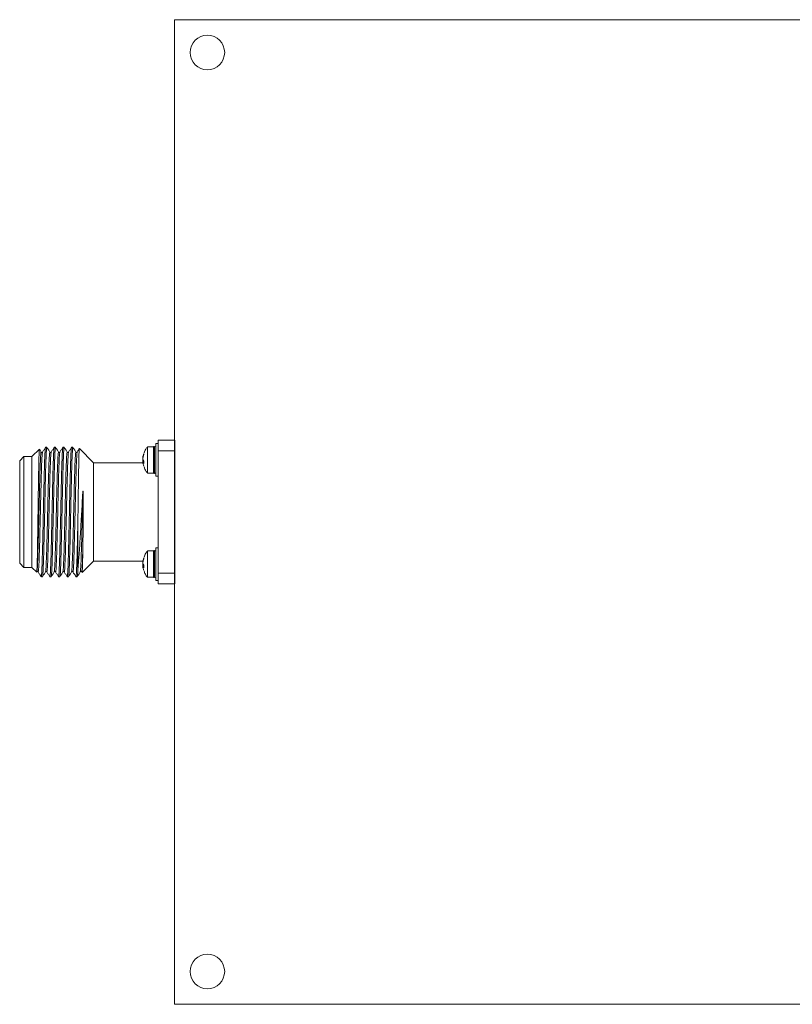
# Model space of a CAD drawing. Header units: millimetres. Extents: x 12 to 566, y 52 to 356.
# Tile 8 of 9: x 378 to 472, y 131 to 251. Entities that reach past the tile are written whole.
import ezdxf

# ---------------------------------------------------------------- set-up
doc = ezdxf.new("R2010")
doc.units = ezdxf.units.MM

msp = doc.modelspace()

# ---------------------------------------------------------------- linework, layer by layer
at = {"color": 7, "linetype": 'Continuous', "lineweight": 15}
for p, q in [((396.429, 251.035), (396.429, 131.035)), ((556.429, 251.035), (396.429, 251.035)), ((394.129, 199.385), (394.429, 199.385)), ((394.129, 199.234), (394.129, 199.385)), ((394.129, 195.385), (394.129, 199.234)), ((394.429, 199.785), (396.429, 199.785)), ((394.429, 198.498), (394.429, 199.785)), ((379.029, 197.785), (379.932, 198.689)), ((380.683, 198.935), (380.841, 198.935)), ((381.741, 198.935), (381.9, 198.935)), ((382.8, 198.935), (382.958, 198.935)), ((383.858, 198.935), (384.016, 198.935)), ((384.808, 198.756), (386.529, 197.035)), ((392.658, 198.037), (392.658, 198.167)), ((393.108, 198.985), (393.829, 198.985)), ((393.108, 198.864), (393.108, 198.985)), ((393.108, 198.864), (393.108, 195.785)), ((393.829, 198.864), (393.829, 198.985)), ((393.829, 198.864), (393.829, 195.785)), ((393.941, 199.035), (393.979, 199.035)), ((394.414, 198.178), (394.417, 198.183)), ((394.426, 198.186), (394.429, 198.181)), ((396.429, 198.498), (394.429, 198.498)), ((394.429, 198.498), (394.429, 183.573)), ((396.427, 198.183), (396.428, 198.183)), ((377.529, 197.285), (378.029, 197.785)), ((377.529, 184.785), (377.529, 197.285)), ((378.029, 197.785), (379.029, 197.785)), ((378.029, 184.285), (378.029, 197.785)), ((379.029, 184.285), (379.029, 197.785)), ((386.529, 197.035), (392.556, 197.035)), ((386.529, 185.035), (386.529, 197.035)), ((392.563, 197.072), (392.654, 197.072)), ((392.658, 197.247), (392.579, 197.363)), ((392.579, 197.049), (392.658, 196.932)), ((393.829, 195.785), (393.108, 195.785)), ((393.979, 195.735), (393.941, 195.735)), ((394.429, 195.385), (394.129, 195.385)), ((384.629, 184.083), (384.629, 189.964)), ((393.108, 186.285), (393.829, 186.285)), ((393.108, 186.164), (393.108, 186.285)), ((393.108, 186.164), (393.108, 183.085)), ((393.829, 186.164), (393.829, 186.285)), ((393.829, 186.164), (393.829, 183.085)), ((393.941, 186.335), (393.979, 186.335)), ((394.129, 186.685), (394.429, 186.685)), ((394.129, 186.534), (394.129, 186.685)), ((394.129, 182.685), (394.129, 186.534)), ((386.529, 185.035), (385.138, 183.644)), ((392.556, 185.035), (386.529, 185.035)), ((392.658, 185.337), (392.658, 185.467)), ((394.426, 185.486), (394.429, 185.481)), ((396.427, 185.483), (396.428, 185.483)), ((378.029, 184.285), (377.529, 184.785)), ((379.029, 184.285), (378.029, 184.285)), ((379.603, 183.712), (379.029, 184.285)), ((392.563, 184.372), (392.654, 184.372)), ((392.658, 184.547), (392.579, 184.663)), ((392.579, 184.349), (392.658, 184.232)), ((394.132, 183.895), (394.129, 183.891)), ((380.179, 183.222), (380.179, 183.135)), ((380.312, 183.135), (380.179, 183.135)), ((381.371, 183.135), (381.212, 183.135)), ((382.429, 183.135), (382.271, 183.135)), ((383.487, 183.135), (383.329, 183.135)), ((384.546, 183.135), (384.387, 183.135)), ((393.829, 183.085), (393.108, 183.085)), ((393.979, 183.035), (393.941, 183.035)), ((394.429, 182.685), (394.129, 182.685)), ((394.429, 182.285), (394.429, 183.573)), ((394.429, 183.573), (396.429, 183.573)), ((396.429, 182.285), (394.429, 182.285)), ((396.429, 131.035), (556.429, 131.035))]:
    msp.add_line(p, q, dxfattribs=at)
msp.add_line((396.429, 199.785), (396.429, 182.285))
at = {"color": 8, "linetype": 'Continuous', "lineweight": 15}
for p, q in [((393.941, 195.735), (393.941, 199.035)), ((393.979, 199.035), (393.979, 198.91)), ((393.979, 198.91), (393.979, 195.735)), ((392.611, 197.885), (392.579, 197.885)), ((392.579, 197.049), (392.654, 197.049)), ((393.941, 183.035), (393.941, 186.335)), ((393.979, 186.335), (393.979, 186.21)), ((393.979, 186.21), (393.979, 183.035)), ((392.611, 185.185), (392.579, 185.185)), ((392.579, 184.349), (392.654, 184.349))]:
    msp.add_line(p, q, dxfattribs=at)
at = {"color": 7, "linetype": 'Continuous', "lineweight": 15}
for centre in [(400.429, 247.035), (400.429, 135.035)]:
    msp.add_circle(centre, 2.1, dxfattribs=at)
for centre, radius, start, end in [((394.7, 197.444), 2.166, 160.50424, 168.25975), ((394.7, 197.314), 2.166, 160.50283, 168.25959), ((393.941, 198.885), 0.15, 90, 138.18969), ((393.979, 198.885), 0.15, 0, 90), ((394.699, 197.327), 2.165, 191.73885, 199.49873), ((393.941, 195.885), 0.15, 221.81031, 270), ((393.979, 195.885), 0.15, 270, 0), ((393.941, 186.185), 0.15, 90, 138.18969), ((393.979, 186.185), 0.15, 0, 90), ((394.7, 184.744), 2.166, 160.50283, 168.25959), ((394.7, 184.614), 2.166, 160.50283, 168.25959), ((394.7, 184.627), 2.166, 191.74041, 199.49717), ((393.941, 183.185), 0.15, 221.81031, 270), ((393.979, 183.185), 0.15, 270, 0)]:
    msp.add_arc(centre, radius, start, end, dxfattribs=at)
for points, knots in [([(379.936, 198.673), (379.935, 198.68), (379.927, 198.717), (379.913, 198.577), (379.895, 198.213), (379.877, 197.648), (379.86, 196.893), (379.842, 195.981), (379.824, 194.923), (379.806, 193.768), (379.789, 192.529), (379.765, 190.843), (379.735, 188.718), (379.7, 186.462), (379.664, 184.759), (379.632, 183.829), (379.611, 183.746), (379.603, 183.712)], [0, 0, 0, 0, 0.0120564, 0.0722273, 0.1255501, 0.1804217, 0.2336866, 0.2885094, 0.3415252, 0.396092, 0.4488612, 0.5031748, 0.6093641, 0.7150564, 0.8202335, 0.9249146, 1, 1, 1, 1]), ([(379.943, 198.677), (379.952, 198.662), (380.022, 198.545), (380.093, 198.429), (380.154, 198.328)], [0, 0, 0, 0, 0.1321073, 1, 1, 1, 1]), ([(380.153, 198.329), (380.18, 198.307), (380.233, 198.264), (380.286, 198.307), (380.312, 198.328)], [0, 0, 0, 0, 0.4997715, 1, 1, 1, 1]), ([(380.678, 198.912), (380.669, 198.891), (380.652, 198.845), (380.624, 198.49), (380.596, 197.937), (380.567, 197.175), (380.539, 196.248), (380.511, 195.164), (380.482, 193.972), (380.454, 192.686), (380.425, 191.365), (380.397, 190.023), (380.369, 188.721), (380.34, 187.473), (380.312, 186.338), (380.283, 185.326), (380.255, 184.484), (380.226, 183.824), (380.201, 183.411), (380.185, 183.276), (380.179, 183.222)], [0, 0, 0, 0, 0.0502362, 0.1064041, 0.164201, 0.2203691, 0.2781656, 0.3343338, 0.3921308, 0.4482989, 0.5060953, 0.5622634, 0.6200603, 0.6762288, 0.7340257, 0.790194, 0.8479908, 0.9041587, 0.9619558, 1, 1, 1, 1]), ([(380.847, 198.9), (380.845, 198.913), (380.833, 198.996), (380.812, 198.833), (380.783, 198.5), (380.754, 197.935), (380.726, 197.176), (380.698, 196.248), (380.669, 195.164), (380.641, 193.972), (380.612, 192.686), (380.584, 191.365), (380.555, 190.023), (380.527, 188.721), (380.498, 187.473), (380.47, 186.338), (380.442, 185.326), (380.413, 184.484), (380.385, 183.825), (380.351, 183.27), (380.327, 183.186), (380.312, 183.135)], [0, 0, 0, 0, 0.0109989, 0.0679932, 0.120357, 0.1742395, 0.2266035, 0.2804864, 0.3328502, 0.3867322, 0.4390965, 0.492979, 0.545343, 0.5992255, 0.6515895, 0.7054723, 0.757836, 0.8117189, 0.8640826, 0.9179654, 1, 1, 1, 1]), ([(380.313, 198.329), (380.374, 198.43), (380.496, 198.632), (380.619, 198.834), (380.68, 198.935)], [0, 0, 0, 0, 0.4999849, 1, 1, 1, 1]), ([(380.845, 198.934), (380.906, 198.833), (381.029, 198.631), (381.151, 198.429), (381.212, 198.329)], [0, 0, 0, 0, 0.5000087, 1, 1, 1, 1]), ([(381.736, 198.912), (381.728, 198.89), (381.71, 198.844), (381.683, 198.49), (381.654, 197.937), (381.626, 197.175), (381.598, 196.248), (381.569, 195.164), (381.541, 193.973), (381.512, 192.686), (381.484, 191.365), (381.455, 190.023), (381.427, 188.721), (381.398, 187.473), (381.37, 186.338), (381.342, 185.326), (381.313, 184.485), (381.285, 183.819), (381.251, 183.3), (381.225, 183.072), (381.209, 183.15), (381.207, 183.159)], [0, 0, 0, 0, 0.0470137, 0.0999719, 0.1544655, 0.2074234, 0.2619172, 0.3148753, 0.3693692, 0.4223271, 0.4768212, 0.5297792, 0.5842734, 0.6372316, 0.6917253, 0.7446832, 0.7991769, 0.8521354, 0.9066291, 0.9896012, 1, 1, 1, 1]), ([(381.212, 198.328), (381.239, 198.307), (381.292, 198.264), (381.344, 198.307), (381.371, 198.329)], [0, 0, 0, 0, 0.50020018, 1, 1, 1, 1]), ([(381.905, 198.902), (381.903, 198.914), (381.891, 198.996), (381.87, 198.832), (381.841, 198.5), (381.813, 197.935), (381.784, 197.176), (381.756, 196.248), (381.727, 195.164), (381.699, 193.972), (381.67, 192.686), (381.642, 191.365), (381.614, 190.023), (381.585, 188.721), (381.557, 187.473), (381.528, 186.338), (381.5, 185.326), (381.472, 184.483), (381.443, 183.825), (381.41, 183.27), (381.385, 183.186), (381.371, 183.135)], [0, 0, 0, 0, 0.01032239, 0.06735637, 0.11975611, 0.17367523, 0.2260751, 0.27999496, 0.33239459, 0.38631383, 0.43871378, 0.49263324, 0.5450331, 0.59895269, 0.65135256, 0.70527203, 0.75767161, 0.81159143, 0.86399133, 0.917911, 1, 1, 1, 1]), ([(381.371, 198.329), (381.432, 198.43), (381.554, 198.632), (381.677, 198.834), (381.738, 198.935)], [0, 0, 0, 0, 0.49999623, 1, 1, 1, 1]), ([(381.903, 198.935), (381.964, 198.834), (382.087, 198.632), (382.209, 198.43), (382.27, 198.329)], [0, 0, 0, 0, 0.5000128, 1, 1, 1, 1]), ([(382.794, 198.91), (382.786, 198.889), (382.768, 198.843), (382.741, 198.49), (382.713, 197.937), (382.684, 197.175), (382.656, 196.248), (382.627, 195.164), (382.599, 193.972), (382.57, 192.686), (382.542, 191.365), (382.514, 190.023), (382.485, 188.721), (382.457, 187.473), (382.428, 186.338), (382.4, 185.326), (382.372, 184.485), (382.343, 183.819), (382.31, 183.299), (382.283, 183.072), (382.267, 183.151), (382.265, 183.16)], [0, 0, 0, 0, 0.0463411, 0.0993051, 0.1538055, 0.2067698, 0.2612696, 0.314234, 0.3687342, 0.421698, 0.4761983, 0.5291626, 0.5836628, 0.6366274, 0.6911276, 0.7440921, 0.7985922, 0.8515563, 0.9060567, 0.9890324, 1, 1, 1, 1]), ([(382.27, 198.329), (382.297, 198.307), (382.349, 198.264), (382.402, 198.307), (382.429, 198.328)], [0, 0, 0, 0, 0.4996512, 1, 1, 1, 1]), ([(382.963, 198.903), (382.962, 198.915), (382.95, 198.996), (382.928, 198.832), (382.899, 198.5), (382.871, 197.935), (382.842, 197.176), (382.814, 196.248), (382.786, 195.164), (382.757, 193.972), (382.729, 192.686), (382.701, 191.365), (382.672, 190.023), (382.644, 188.721), (382.615, 187.473), (382.587, 186.338), (382.558, 185.326), (382.53, 184.483), (382.501, 183.825), (382.468, 183.27), (382.444, 183.186), (382.429, 183.135)], [0, 0, 0, 0, 0.0100432, 0.0670932, 0.1195077, 0.173442, 0.2258567, 0.2797917, 0.3322061, 0.3861409, 0.4385554, 0.4924907, 0.5449053, 0.5988395, 0.6512542, 0.7051888, 0.757604, 0.8115382, 0.8639532, 0.9178879, 1, 1, 1, 1]), ([(382.429, 198.328), (382.49, 198.429), (382.612, 198.631), (382.735, 198.833), (382.796, 198.934)], [0, 0, 0, 0, 0.50000059, 1, 1, 1, 1]), ([(382.961, 198.935), (383.022, 198.834), (383.145, 198.632), (383.267, 198.43), (383.328, 198.329)], [0, 0, 0, 0, 0.50001, 1, 1, 1, 1]), ([(383.852, 198.91), (383.844, 198.888), (383.826, 198.842), (383.799, 198.49), (383.771, 197.937), (383.742, 197.175), (383.714, 196.248), (383.686, 195.164), (383.657, 193.972), (383.629, 192.686), (383.601, 191.365), (383.572, 190.023), (383.544, 188.721), (383.515, 187.473), (383.487, 186.338), (383.458, 185.326), (383.43, 184.485), (383.401, 183.819), (383.368, 183.299), (383.342, 183.072), (383.325, 183.152), (383.323, 183.161)], [0, 0, 0, 0, 0.0460638, 0.0990124, 0.1534963, 0.2064453, 0.2609295, 0.313878, 0.3683629, 0.4213117, 0.4757959, 0.5287446, 0.5832289, 0.6361772, 0.6906615, 0.7436104, 0.7980946, 0.8510434, 0.9055276, 0.9884759, 1, 1, 1, 1]), ([(383.329, 198.328), (383.355, 198.307), (383.408, 198.264), (383.461, 198.307), (383.488, 198.329)], [0, 0, 0, 0, 0.50020989, 1, 1, 1, 1]), ([(384.022, 198.902), (384.02, 198.915), (384.008, 198.996), (383.987, 198.832), (383.958, 198.5), (383.929, 197.935), (383.901, 197.176), (383.872, 196.248), (383.844, 195.164), (383.816, 193.972), (383.787, 192.686), (383.759, 191.365), (383.73, 190.023), (383.702, 188.721), (383.673, 187.473), (383.645, 186.338), (383.617, 185.326), (383.588, 184.483), (383.56, 183.825), (383.526, 183.27), (383.502, 183.186), (383.487, 183.135)], [0, 0, 0, 0, 0.0102439, 0.0672824, 0.1196863, 0.1736097, 0.2260138, 0.2799375, 0.3323416, 0.3862652, 0.4386693, 0.492593, 0.544997, 0.5989203, 0.6513244, 0.7052481, 0.7576523, 0.8115764, 0.8639799, 0.9179039, 1, 1, 1, 1]), ([(383.487, 198.328), (383.548, 198.429), (383.671, 198.631), (383.793, 198.833), (383.854, 198.934)], [0, 0, 0, 0, 0.499983, 1, 1, 1, 1]), ([(384.02, 198.935), (384.081, 198.834), (384.203, 198.632), (384.326, 198.43), (384.387, 198.329)], [0, 0, 0, 0, 0.5000098, 1, 1, 1, 1]), ([(384.387, 198.329), (384.413, 198.308), (384.466, 198.264), (384.519, 198.307), (384.545, 198.328)], [0, 0, 0, 0, 0.4995706, 1, 1, 1, 1]), ([(384.546, 198.329), (384.607, 198.43), (384.69, 198.567), (384.774, 198.705), (384.796, 198.742)], [0, 0, 0, 0, 0.73314697, 1, 1, 1, 1]), ([(384.629, 189.964), (384.635, 190.44), (384.647, 191.353), (384.666, 192.707), (384.683, 193.97), (384.701, 195.157), (384.719, 196.211), (384.737, 197.122), (384.754, 197.848), (384.772, 198.377), (384.79, 198.709), (384.802, 198.741), (384.808, 198.756)], [0, 0, 0, 0, 0.1072794, 0.205464, 0.3065016, 0.4045844, 0.505539, 0.6031708, 0.7036601, 0.800847, 0.9008784, 1, 1, 1, 1]), ([(392.697, 198.241), (392.754, 198.4), (392.851, 198.671), (393.044, 198.883), (393.123, 198.97)], [0, 0, 0, 0, 0.5882172, 1, 1, 1, 1]), ([(392.579, 197.885), (392.574, 197.855), (392.562, 197.797), (392.555, 197.735), (392.555, 197.701), (392.561, 197.703), (392.563, 197.703)], [0, 0, 0, 0, 0.2826455, 0.5655325, 0.8430815, 1, 1, 1, 1]), ([(392.579, 197.363), (392.574, 197.379), (392.562, 197.41), (392.555, 197.49), (392.556, 197.584), (392.565, 197.676), (392.575, 197.731), (392.579, 197.755)], [0, 0, 0, 0, 0.2118078, 0.4237966, 0.6317556, 0.8379153, 1, 1, 1, 1]), ([(392.579, 197.408), (392.574, 197.392), (392.562, 197.361), (392.555, 197.281), (392.556, 197.187), (392.563, 197.11), (392.57, 197.07), (392.572, 197.061)], [0, 0, 0, 0, 0.2354673, 0.4711357, 0.7023362, 0.9315245, 1, 1, 1, 1]), ([(392.579, 196.886), (392.574, 196.915), (392.562, 196.974), (392.554, 197.039), (392.556, 197.057), (392.557, 197.066)], [0, 0, 0, 0, 0.3352659, 0.6707795, 1, 1, 1, 1]), ([(392.563, 197.068), (392.564, 197.069), (392.567, 197.072), (392.575, 197.058), (392.579, 197.049)], [0, 0, 0, 0, 0.35331268, 1, 1, 1, 1]), ([(392.658, 196.932), (392.656, 196.984), (392.651, 197.088), (392.656, 197.194), (392.658, 197.247)], [0, 0, 0, 0, 0.4999926, 1, 1, 1, 1]), ([(393.109, 195.805), (393.016, 195.917), (392.835, 196.134), (392.743, 196.401), (392.699, 196.53)], [0, 0, 0, 0, 0.5154439, 1, 1, 1, 1]), ([(385.231, 193.421), (385.203, 192.97), (385.127, 191.732), (385.004, 189.533), (384.862, 187.105), (384.737, 185.232), (384.66, 184.412), (384.629, 184.083)], [0, 0, 0, 0, 0.1336034, 0.3670937, 0.6013463, 0.8399819, 1, 1, 1, 1]), ([(385.231, 186.431), (385.239, 186.976), (385.257, 188.049), (385.271, 189.654), (385.278, 190.929), (385.279, 191.752), (385.278, 192.37), (385.276, 192.83), (385.271, 193.178), (385.266, 193.403), (385.259, 193.51), (385.258, 193.554), (385.252, 193.577), (385.251, 193.579), (385.251, 193.58), (385.25, 193.58), (385.25, 193.58), (385.25, 193.58), (385.25, 193.581), (385.25, 193.581), (385.25, 193.581), (385.25, 193.581), (385.249, 193.581), (385.249, 193.581), (385.248, 193.58), (385.246, 193.577), (385.245, 193.569), (385.242, 193.554), (385.236, 193.505), (385.233, 193.458), (385.231, 193.421)], [0, 0, 0, 0, 0.2534322, 0.4993974, 0.6329236, 0.7496355, 0.8181474, 0.875778, 0.9323231, 0.9583291, 0.9670492, 0.9757342, 0.976115, 0.9763923, 0.9765299, 0.9765326, 0.976536, 0.9765393, 0.9765497, 0.9765678, 0.9766004, 0.9766528, 0.9767744, 0.9768806, 0.9770173, 0.9775059, 0.9784848, 0.9804389, 0.9843513, 1, 1, 1, 1]), ([(384.629, 189.964), (384.619, 189.495), (384.599, 188.595), (384.57, 187.335), (384.542, 186.213), (384.513, 185.219), (384.485, 184.399), (384.456, 183.756), (384.424, 183.281), (384.399, 183.077), (384.383, 183.151), (384.381, 183.161)], [0, 0, 0, 0, 0.12312123, 0.23623945, 0.35263878, 0.46575721, 0.58215591, 0.6952748, 0.81167278, 0.97563949, 1, 1, 1, 1]), ([(385.076, 183.793), (385.083, 183.775), (385.104, 183.715), (385.14, 184.115), (385.185, 184.978), (385.215, 185.943), (385.231, 186.431)], [0, 0, 0, 0, 0.12728688, 0.40478321, 0.69891566, 1, 1, 1, 1]), ([(385.138, 183.644), (385.144, 183.678), (385.163, 183.771), (385.188, 184.452), (385.212, 185.444), (385.224, 186.099), (385.231, 186.431)], [0, 0, 0, 0, 0.2196929, 0.5995857, 0.7965991, 1, 1, 1, 1]), ([(392.697, 185.541), (392.754, 185.7), (392.851, 185.971), (393.044, 186.183), (393.123, 186.27)], [0, 0, 0, 0, 0.5882092, 1, 1, 1, 1]), ([(392.579, 185.185), (392.574, 185.155), (392.562, 185.097), (392.555, 185.035), (392.555, 185.001), (392.561, 185.003), (392.563, 185.003)], [0, 0, 0, 0, 0.2826417, 0.5655249, 0.8430845, 1, 1, 1, 1]), ([(392.579, 184.663), (392.574, 184.679), (392.562, 184.71), (392.555, 184.79), (392.556, 184.884), (392.565, 184.976), (392.575, 185.031), (392.579, 185.055)], [0, 0, 0, 0, 0.2118079, 0.4237968, 0.6317855, 0.8379453, 1, 1, 1, 1]), ([(379.611, 183.776), (379.614, 183.755), (379.618, 183.72), (379.622, 183.752), (379.624, 183.766)], [0, 0, 0, 0, 0.5814295, 1, 1, 1, 1]), ([(379.784, 183.741), (379.757, 183.763), (379.704, 183.807), (379.651, 183.764), (379.625, 183.743)], [0, 0, 0, 0, 0.4995242, 1, 1, 1, 1]), ([(380.093, 183.231), (380.051, 183.3), (379.948, 183.47), (379.845, 183.641), (379.784, 183.742)], [0, 0, 0, 0, 0.4071614, 1, 1, 1, 1]), ([(380.683, 183.743), (380.622, 183.642), (380.5, 183.44), (380.377, 183.238), (380.316, 183.137)], [0, 0, 0, 0, 0.5000008, 1, 1, 1, 1]), ([(380.841, 183.743), (380.815, 183.764), (380.762, 183.807), (380.709, 183.764), (380.683, 183.742)], [0, 0, 0, 0, 0.5001705, 1, 1, 1, 1]), ([(381.209, 183.136), (381.148, 183.237), (381.025, 183.439), (380.903, 183.641), (380.842, 183.742)], [0, 0, 0, 0, 0.5000182, 1, 1, 1, 1]), ([(381.741, 183.742), (381.68, 183.641), (381.558, 183.439), (381.435, 183.237), (381.374, 183.136)], [0, 0, 0, 0, 0.4999818, 1, 1, 1, 1]), ([(381.9, 183.742), (381.874, 183.763), (381.821, 183.807), (381.768, 183.764), (381.742, 183.743)], [0, 0, 0, 0, 0.4996006, 1, 1, 1, 1]), ([(382.267, 183.136), (382.206, 183.237), (382.083, 183.439), (381.961, 183.641), (381.9, 183.742)], [0, 0, 0, 0, 0.5000178, 1, 1, 1, 1]), ([(382.799, 183.742), (382.738, 183.641), (382.616, 183.439), (382.493, 183.237), (382.432, 183.136)], [0, 0, 0, 0, 0.4999868, 1, 1, 1, 1]), ([(382.958, 183.743), (382.932, 183.764), (382.879, 183.807), (382.826, 183.764), (382.799, 183.742)], [0, 0, 0, 0, 0.5001905, 1, 1, 1, 1]), ([(383.325, 183.137), (383.264, 183.238), (383.141, 183.44), (383.019, 183.642), (382.958, 183.743)], [0, 0, 0, 0, 0.50001161, 1, 1, 1, 1]), ([(383.858, 183.742), (383.796, 183.641), (383.674, 183.439), (383.552, 183.237), (383.49, 183.136)], [0, 0, 0, 0, 0.4999844, 1, 1, 1, 1]), ([(384.017, 183.742), (383.99, 183.763), (383.937, 183.807), (383.885, 183.764), (383.858, 183.743)], [0, 0, 0, 0, 0.4996877, 1, 1, 1, 1]), ([(384.383, 183.137), (384.322, 183.238), (384.2, 183.44), (384.077, 183.642), (384.016, 183.743)], [0, 0, 0, 0, 0.5000047, 1, 1, 1, 1]), ([(384.916, 183.742), (384.855, 183.641), (384.733, 183.439), (384.61, 183.237), (384.549, 183.136)], [0, 0, 0, 0, 0.4999909, 1, 1, 1, 1]), ([(384.629, 184.083), (384.619, 183.873), (384.593, 183.341), (384.567, 183.239), (384.551, 183.177)], [0, 0, 0, 0, 0.3937057, 1, 1, 1, 1]), ([(385.075, 183.743), (385.048, 183.764), (384.995, 183.807), (384.943, 183.764), (384.916, 183.742)], [0, 0, 0, 0, 0.5001662, 1, 1, 1, 1]), ([(392.579, 184.708), (392.574, 184.692), (392.562, 184.661), (392.555, 184.581), (392.556, 184.487), (392.563, 184.41), (392.57, 184.37), (392.572, 184.361)], [0, 0, 0, 0, 0.2354455, 0.4711105, 0.7023405, 0.9315255, 1, 1, 1, 1]), ([(392.579, 184.186), (392.574, 184.215), (392.562, 184.274), (392.554, 184.339), (392.556, 184.357), (392.557, 184.366)], [0, 0, 0, 0, 0.33526013, 0.67076805, 1, 1, 1, 1]), ([(392.563, 184.368), (392.564, 184.369), (392.567, 184.372), (392.575, 184.358), (392.579, 184.349)], [0, 0, 0, 0, 0.353303, 1, 1, 1, 1]), ([(392.658, 184.232), (392.656, 184.284), (392.651, 184.388), (392.656, 184.494), (392.658, 184.547)], [0, 0, 0, 0, 0.5000127, 1, 1, 1, 1]), ([(393.109, 183.105), (393.016, 183.217), (392.835, 183.434), (392.743, 183.701), (392.699, 183.83)], [0, 0, 0, 0, 0.5154439, 1, 1, 1, 1]), ([(380.179, 183.222), (380.158, 183.188), (380.132, 183.146), (380.106, 183.222), (380.102, 183.236)], [0, 0, 0, 0, 0.82182031, 1, 1, 1, 1])]:
    msp.add_open_spline(points, degree=3, knots=knots, dxfattribs=at)
at = {"color": 8, "linetype": 'Continuous', "lineweight": 15}
for points, knots in [([(379.624, 183.766), (379.636, 183.807), (379.663, 183.897), (379.706, 184.625), (379.751, 185.83), (379.797, 187.435), (379.841, 189.232), (379.884, 191.08), (379.927, 192.926), (379.971, 194.72), (380.017, 196.304), (380.062, 197.509), (380.107, 198.167), (380.137, 198.412), (380.152, 198.315), (380.154, 198.305)], [0, 0, 0, 0, 0.0686726, 0.1529891, 0.2404261, 0.32781, 0.411977, 0.4904148, 0.569166, 0.6535516, 0.7410127, 0.8283701, 0.912466, 0.9908092, 1, 1, 1, 1]), ([(379.784, 183.792), (379.789, 183.772), (379.808, 183.695), (379.843, 184.041), (379.888, 184.859), (379.933, 186.185), (379.979, 187.847), (380.022, 189.661), (380.065, 191.509), (380.108, 193.347), (380.152, 195.108), (380.198, 196.622), (380.244, 197.689), (380.282, 198.251), (380.305, 198.271), (380.313, 198.278)], [0, 0, 0, 0, 0.0299346, 0.110139, 0.1954722, 0.2832032, 0.3701043, 0.4531272, 0.5304549, 0.6106957, 0.6960519, 0.7837876, 0.8706747, 0.9536662, 1, 1, 1, 1]), ([(380.683, 183.76), (380.696, 183.81), (380.724, 183.92), (380.767, 184.685), (380.813, 185.919), (380.858, 187.541), (380.902, 189.344), (380.945, 191.193), (380.988, 193.038), (381.032, 194.825), (381.078, 196.39), (381.124, 197.567), (381.168, 198.189), (381.197, 198.419), (381.211, 198.323), (381.212, 198.318)], [0, 0, 0, 0, 0.072479, 0.1572277, 0.2449207, 0.3323594, 0.4163971, 0.4946203, 0.5739211, 0.6587368, 0.7464507, 0.8338597, 0.9178243, 0.9959639, 1, 1, 1, 1]), ([(380.842, 183.794), (380.848, 183.773), (380.867, 183.699), (380.902, 184.055), (380.947, 184.885), (380.993, 186.221), (381.038, 187.889), (381.082, 189.705), (381.124, 191.553), (381.167, 193.39), (381.212, 195.147), (381.258, 196.653), (381.303, 197.708), (381.341, 198.256), (381.363, 198.271), (381.371, 198.277)], [0, 0, 0, 0, 0.0320139, 0.1123724, 0.1978083, 0.2855666, 0.3724204, 0.4553276, 0.5325919, 0.6129878, 0.6984462, 0.7862093, 0.8730478, 0.9559231, 1, 1, 1, 1]), ([(381.741, 183.745), (381.755, 183.808), (381.784, 183.938), (381.828, 184.747), (381.874, 186.009), (381.919, 187.648), (381.963, 189.456), (382.006, 191.306), (382.049, 193.15), (382.093, 194.928), (382.139, 196.478), (382.185, 197.607), (382.228, 198.267), (382.257, 198.307), (382.27, 198.327)], [0, 0, 0, 0, 0.0782838, 0.1632485, 0.2509722, 0.3382403, 0.421934, 0.4998003, 0.579452, 0.6644817, 0.7522232, 0.8394589, 0.9230764, 1, 1, 1, 1]), ([(381.9, 183.795), (381.906, 183.774), (381.926, 183.702), (381.962, 184.068), (382.006, 184.912), (382.052, 186.257), (382.098, 187.931), (382.141, 189.749), (382.184, 191.597), (382.226, 193.433), (382.271, 195.186), (382.317, 196.684), (382.362, 197.726), (382.4, 198.261), (382.422, 198.272), (382.429, 198.275)], [0, 0, 0, 0, 0.0344542, 0.1149688, 0.2005019, 0.288287, 0.3750882, 0.4578812, 0.5350867, 0.6156375, 0.7011936, 0.7889821, 0.8757679, 0.9585292, 1, 1, 1, 1]), ([(382.799, 183.751), (382.8, 183.749), (382.815, 183.698), (382.844, 184.024), (382.889, 184.795), (382.935, 186.105), (382.98, 187.755), (383.024, 189.569), (383.067, 191.419), (383.11, 193.262), (383.154, 195.032), (383.2, 196.562), (383.246, 197.659), (383.288, 198.28), (383.316, 198.303), (383.328, 198.314)], [0, 0, 0, 0, 0.0033591, 0.0833308, 0.1685782, 0.256399, 0.3435635, 0.4269789, 0.5046083, 0.5846761, 0.6699853, 0.7578211, 0.8449502, 0.9282878, 1, 1, 1, 1]), ([(382.958, 183.796), (382.964, 183.774), (382.985, 183.705), (383.021, 184.082), (383.066, 184.939), (383.112, 186.294), (383.157, 187.974), (383.201, 189.792), (383.243, 191.64), (383.286, 193.476), (383.331, 195.225), (383.377, 196.715), (383.422, 197.745), (383.459, 198.267), (383.48, 198.273), (383.487, 198.275)], [0, 0, 0, 0, 0.0368582, 0.1174907, 0.2030882, 0.2908607, 0.3775745, 0.4602147, 0.5373405, 0.6180094, 0.703629, 0.7914045, 0.8781029, 0.9607105, 1, 1, 1, 1]), ([(383.858, 183.762), (383.859, 183.758), (383.875, 183.71), (383.905, 184.055), (383.95, 184.862), (383.996, 186.198), (384.042, 187.864), (384.085, 189.682), (384.128, 191.532), (384.171, 193.373), (384.215, 195.134), (384.261, 196.643), (384.307, 197.71), (384.349, 198.294), (384.375, 198.301), (384.387, 198.304)], [0, 0, 0, 0, 0.0082198, 0.088547, 0.1740082, 0.2618532, 0.3488414, 0.4319132, 0.5093013, 0.5897236, 0.6752442, 0.7631006, 0.850051, 0.9330422, 1, 1, 1, 1]), ([(384.016, 183.796), (384.023, 183.775), (384.044, 183.708), (384.08, 184.096), (384.125, 184.966), (384.171, 186.33), (384.216, 188.016), (384.26, 189.836), (384.302, 191.684), (384.345, 193.519), (384.39, 195.264), (384.436, 196.745), (384.481, 197.763), (384.518, 198.274), (384.539, 198.275), (384.546, 198.275)], [0, 0, 0, 0, 0.0385631, 0.1193077, 0.2049548, 0.2927043, 0.379317, 0.4617966, 0.5388383, 0.6196182, 0.7052868, 0.7930391, 0.879636, 0.9620839, 1, 1, 1, 1]), ([(384.916, 183.771), (384.918, 183.765), (384.935, 183.722), (384.966, 184.09), (385.011, 184.931), (385.057, 186.291), (385.103, 187.973), (385.146, 189.793), (385.189, 191.652), (385.216, 192.823), (385.231, 193.421)], [0, 0, 0, 0, 0.0206965, 0.1565206, 0.3007416, 0.4486543, 0.5947896, 0.7340529, 0.86402, 1, 1, 1, 1])]:
    msp.add_open_spline(points, degree=3, knots=knots, dxfattribs=at)

doc.saveas('drawing.dxf')
